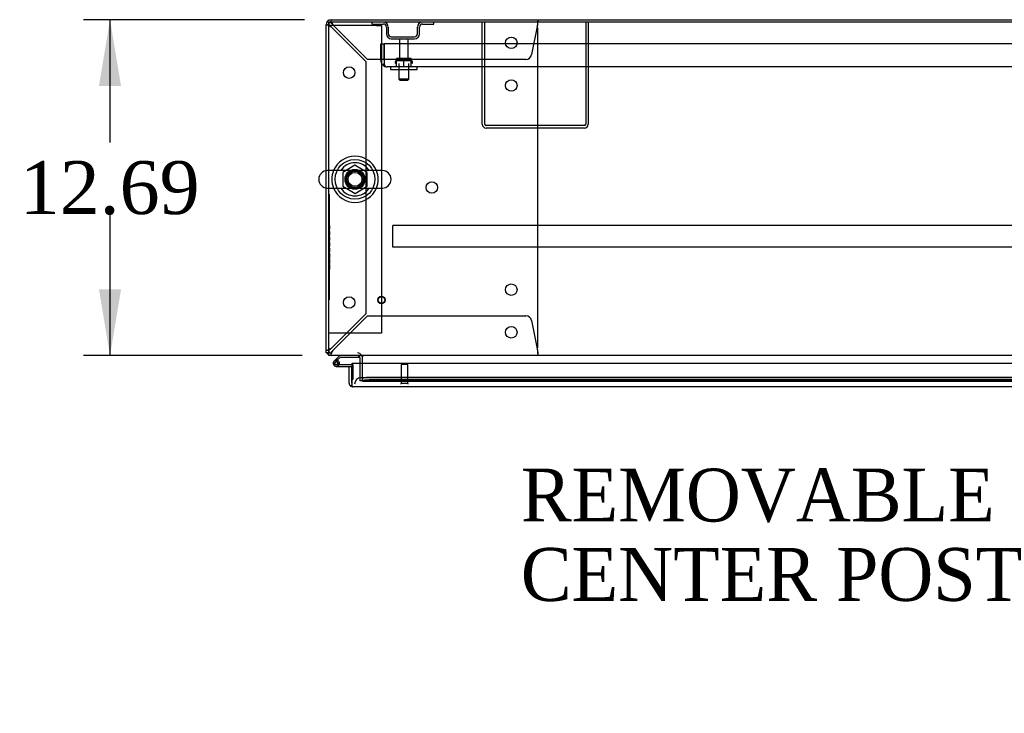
# Model space of a CAD drawing. Header units: inches. Extents: x 2 to 538, y -2 to 358.
# Tile 32 of 43: x 125 to 162, y 275 to 302. Entities that reach past the tile are written whole.
import ezdxf
from ezdxf import colors
from ezdxf.entities.mleader import LeaderData, LeaderLine
from ezdxf.enums import TextEntityAlignment as Align
from ezdxf.lldxf.tags import DXFTag
from ezdxf.math import Vec2, Vec3

# ---------------------------------------------------------------- set-up
doc = ezdxf.new("R2010")
doc.units = ezdxf.units.IN
doc.header["$MEASUREMENT"] = 0
for name, color, linetype in [('COM40565', 7, 'Continuous'), ('COM43135', 7, 'Continuous'), ('COM50521', 7, 'Continuous'), ('COM50570', 7, 'Continuous'), ('COM52168-7', 7, 'Continuous'), ('COM54746-68', 7, 'Continuous'), ('COM54928-3', 7, 'Continuous'), ('COM55702-64', 7, 'Continuous'), ('COM70108-3', 7, 'Continuous'), ('COM70219', 7, 'Continuous'), ('COM71156-3', 7, 'Continuous'), ('COM71159-5', 7, 'Continuous'), ('Default', 7, 'Continuous'), ('NTS166105', 7, 'Continuous'), ('NTS166905', 7, 'Continuous'), ('QLB20185', 7, 'Continuous'), ('SCS00680', 7, 'Continuous'), ('STD21878', 7, 'Continuous'), ('STD26094', 7, 'Continuous'), ('WAF25059', 7, 'Continuous'), ('WAF25362', 7, 'Continuous'), ('WAM254785', 7, 'Continuous')]:
    doc.layers.add(name, color=color, linetype=linetype)
doc.styles.add('SEACAD_Times_New_Roman', font='times.ttf')
tags = doc.linetypes.add('HIDDEN2', pattern=[0.1875, 0.125, -0.0625]).pattern_tags.tags
tags[6:7] = [DXFTag(74, 4), DXFTag(75, 0), DXFTag(340, '0'), DXFTag(46, 0.0), DXFTag(50, 0.0), DXFTag(44, 0.0), DXFTag(45, 0.0)]
tags[4:5] = [DXFTag(74, 4), DXFTag(75, 0), DXFTag(340, '0'), DXFTag(46, 0.0), DXFTag(50, 0.0), DXFTag(44, 0.0), DXFTag(45, 0.0)]
doc.dimstyles.new('HAMMOND_(STH_-_540x360)', dxfattribs={"dimtxt": 2, "dimasz": 2.5, "dimexe": 1, "dimexo": 1, "dimgap": 0.5, "dimtad": 0, "dimtih": 1, "dimtoh": 1, "dimzin": 0, "dimdsep": 46, "dimtxsty": 'SEACAD_Times_New_Roman', "dimblk1": '_SE_FILLED', "dimblk2": '_SE_FILLED', "dimsah": 1, "dimcen": 1, "dimadec": 0, "dimazin": 0, "dimtfac": 0.8, "dimtofl": 0, "dimtmove": 0, "dimatfit": 3, "dimfxl": 0, "dimtolj": 1, "dimtzin": 0, "dimarcsym": 0})

# ---------------------------------------------------------------- blocks, each defined once
blk = doc.blocks.new('SE')
at = {"layer": 'COM40565', "color": 7, "linetype": 'HIDDEN2'}
for p, q in [((136.813, 301.459), (136.628, 301.459)), ((138.443, 301.459), (136.813, 301.459)), ((138.443, 301.459), (138.628, 301.459)), ((138.628, 301.459), (138.628, 289.834)), ((136.813, 289.834), (136.628, 289.834)), ((138.443, 289.834), (136.813, 289.834)), ((138.628, 289.834), (138.443, 289.834))]:
    blk.add_line(p, q, dxfattribs=at)
blk.add_circle((137.628, 295.646), 0.375, dxfattribs=at)
at = {"layer": 'COM43135', "color": 7, "linetype": 'HIDDEN2'}
for p, q in [((138.6, 300.772), (138.725, 300.772)), ((138.6, 300.147), (138.6, 300.772)), ((138.725, 300.147), (138.725, 300.772)), ((206.475, 300.772), (138.726, 300.772)), ((138.726, 300.772), (138.726, 300.147)), ((138.725, 300.02), (138.675, 299.969)), ((138.725, 300.147), (138.725, 300.147)), ((138.725, 300.147), (138.725, 300.02)), ((138.726, 300.147), (138.726, 299.969)), ((206.35, 299.897), (138.85, 299.897)), ((138.85, 299.897), (138.85, 299.897)), ((138.85, 299.897), (138.85, 299.897))]:
    blk.add_line(p, q, dxfattribs=at)
for start, end in [(180, 225.4399), (225.4399, 269.8781), (269.9564, 270)]:
    blk.add_arc((138.85, 300.147), 0.25, start, end, dxfattribs=at)
blk.add_open_spline([(138.726, 299.969), (138.746, 299.946), (138.767, 299.928), (138.809, 299.903), (138.829, 299.897), (138.85, 299.897)], degree=3, knots=[0, 0, 0, 0, 0.5, 0.5, 1, 1, 1, 1], dxfattribs=at)
at = {"layer": 'COM50521', "color": 7, "linetype": 'HIDDEN2'}
for p, q in [((142.439, 297.727), (142.439, 301.584)), ((142.534, 297.727), (142.534, 301.584)), ((146.344, 301.584), (146.344, 297.727)), ((146.439, 301.584), (146.439, 297.727)), ((146.296, 297.679), (142.582, 297.679)), ((146.296, 297.584), (142.582, 297.584))]:
    blk.add_line(p, q, dxfattribs=at)
for centre, radius, start, end in [((142.582, 297.727), 0.143, 180, 270), ((142.582, 297.727), 0.048, 180, 270), ((146.296, 297.727), 0.143, 270, 0), ((146.296, 297.727), 0.048, 270, 0)]:
    blk.add_arc(centre, radius, start, end, dxfattribs=at)
at = {"layer": 'COM50570', "color": 7, "linetype": 'HIDDEN2'}
for p, q in [((139.064, 293.856), (139.064, 293.899)), ((206.064, 293.899), (139.064, 293.899)), ((139.064, 293.129), (139.064, 293.856)), ((139.064, 293.086), (139.064, 293.129)), ((206.064, 293.086), (139.064, 293.086))]:
    blk.add_line(p, q, dxfattribs=at)
at = {"layer": 'COM52168-7', "color": 7, "linetype": 'Continuous'}
for p, q in [((171.313, 288.679), (137.503, 288.679)), ((137.503, 288.679), (137.503, 287.947)), ((137.408, 288.574), (137.503, 288.574)), ((137.408, 287.947), (137.408, 288.574)), ((137.503, 287.947), (137.503, 288.574)), ((137.503, 287.947), (137.503, 287.947)), ((137.503, 287.947), (137.503, 287.834)), ((137.503, 287.947), (137.503, 287.884)), ((137.503, 287.884), (137.464, 287.834)), ((137.551, 287.804), (137.55, 287.804)), ((137.55, 287.804), (137.55, 287.804)), ((171.265, 287.804), (137.551, 287.804)), ((137.55, 287.804), (137.55, 287.804))]:
    blk.add_line(p, q, dxfattribs=at)
for start, end in [(180, 232.4964), (232.4964, 269.8439), (269.9238, 270)]:
    blk.add_arc((137.551, 287.947), 0.143, start, end, dxfattribs=at)
blk.add_open_spline([(137.503, 287.834), (137.511, 287.824), (137.519, 287.817), (137.531, 287.809), (137.535, 287.807), (137.543, 287.805), (137.547, 287.804), (137.55, 287.804)], degree=3, knots=[0, 0, 0, 0, 0.5, 0.5, 0.75, 0.75, 1, 1, 1, 1], dxfattribs=at)
at = {"layer": 'COM54746-68', "color": 7, "linetype": 'Continuous'}
for p, q in [((136.888, 288.823), (136.844, 288.779)), ((136.86, 288.706), (136.86, 288.681)), ((137.055, 288.991), (136.888, 288.823)), ((136.935, 288.756), (136.91, 288.756)), ((136.957, 288.805), (136.971, 288.819)), ((136.971, 288.819), (137.081, 288.929)), ((136.985, 288.681), (136.985, 288.706)), ((136.985, 288.687), (137.039, 288.682)), ((137.081, 288.929), (137.775, 288.929)), ((137.775, 288.929), (137.775, 288.972)), ((136.91, 288.631), (136.935, 288.631)), ((136.923, 288.576), (137.503, 288.576)), ((137.503, 288.638), (136.962, 288.638)), ((137.503, 288.576), (137.503, 288.574)), ((137.503, 288.088), (137.503, 288.088))]:
    blk.add_line(p, q, dxfattribs=at)
at = {"layer": 'COM54746-68', "color": 7, "linetype": 'HIDDEN2'}
for p, q in [((136.886, 288.734), (136.957, 288.805)), ((136.977, 288.688), (136.985, 288.687)), ((137.04, 288.693), (136.978, 288.693)), ((137.775, 288.972), (137.775, 288.991)), ((136.962, 288.638), (136.923, 288.638)), ((137.54, 288.638), (137.503, 288.638)), ((137.565, 288.088), (137.565, 288.613)), ((137.503, 288.088), (137.565, 288.088))]:
    blk.add_line(p, q, dxfattribs=at)
at = {"layer": 'COM54746-68', "color": 7, "linetype": 'Continuous'}
for centre, radius, start, end in [((136.923, 288.693), 0.117, 354.7841, 270), ((136.91, 288.706), 0.05, 90, 180), ((136.91, 288.681), 0.05, 180, 270), ((136.923, 288.693), 0.135, 68.9858, 104.9706), ((136.935, 288.706), 0.05, 0, 90), ((136.935, 288.681), 0.05, 270, 0), ((136.923, 288.693), 0.117, 331.9602, 354.7841)]:
    blk.add_arc(centre, radius, start, end, dxfattribs=at)
at = {"layer": 'COM54746-68', "color": 7, "linetype": 'HIDDEN2'}
for centre, radius, start, end in [((136.923, 288.693), 0.055, 354.7841, 270), ((136.923, 288.693), 0.055, 270, 354.7841), ((136.923, 288.693), 0.117, 270, 331.9602), ((137.54, 288.613), 0.025, 0, 90)]:
    blk.add_arc(centre, radius, start, end, dxfattribs=at)
at = {"layer": 'COM54928-3', "color": 7, "linetype": 'HIDDEN2'}
for p, q in [((136.533, 301.489), (136.588, 301.489)), ((136.656, 301.489), (136.588, 301.489)), ((136.719, 301.584), (136.723, 301.584)), ((136.723, 301.623), (136.723, 301.679)), ((136.723, 301.556), (136.723, 301.623)), ((136.723, 301.584), (136.723, 301.584)), ((136.723, 301.414), (138.033, 300.104)), ((138.107, 300.179), (136.797, 301.489)), ((144.518, 301.489), (144.302, 300.358)), ((144.533, 301.679), (144.533, 301.623)), ((144.533, 301.556), (144.533, 301.623)), ((144.533, 289.306), (144.533, 301.364)), ((138.033, 300.104), (138.033, 290.566)), ((144.086, 300.179), (138.107, 300.179)), ((138.033, 290.566), (136.723, 289.256)), ((136.797, 289.181), (138.107, 290.491)), ((138.107, 290.491), (144.086, 290.491)), ((144.302, 290.312), (144.518, 289.181)), ((136.588, 289.181), (136.533, 289.181)), ((136.656, 289.181), (136.588, 289.181)), ((136.719, 289.086), (136.723, 289.086)), ((136.723, 289.114), (136.723, 289.047)), ((136.723, 289.086), (136.723, 289.086)), ((136.723, 288.991), (136.723, 289.047)), ((144.533, 289.114), (144.533, 289.047)), ((144.533, 289.047), (144.533, 288.991))]:
    blk.add_line(p, q, dxfattribs=at)
for centre in [(143.533, 300.804), (137.408, 299.679), (143.533, 299.194), (140.533, 295.335), (143.533, 291.476), (137.408, 290.991), (143.533, 289.866)]:
    blk.add_circle(centre, 0.218, dxfattribs=at)
for centre, radius, start, end in [((137.186, 302.407), 1.096, 236.9322, 244.9756), ((137.143, 301.86), 0.613, 217.2987, 226.6958), ((135.805, 301.026), 1.096, 25.0244, 33.0678), ((136.351, 301.069), 0.613, 43.3042, 52.7013), ((144.313, 301.364), 0.22, 0, 24.9177), ((148.378, 301.147), 3.875, 172.9339, 174.9317), ((144.086, 300.399), 0.22, 270, 349.1652), ((144.086, 290.271), 0.22, 10.8348, 90), ((137.186, 288.263), 1.096, 115.0244, 123.0678), ((137.143, 288.81), 0.613, 133.3042, 142.7013), ((135.805, 289.644), 1.096, 326.9322, 334.9756), ((136.351, 289.601), 0.613, 307.2987, 316.6958), ((144.313, 289.306), 0.22, 335.0823, 0), ((148.378, 289.523), 3.875, 185.0683, 187.0661)]:
    blk.add_arc(centre, radius, start, end, dxfattribs=at)
for centre, start_param, end_param in [((136.723, 301.489), 1.570796, 3.141593), ((136.723, 289.181), 3.141593, 4.712389)]:
    blk.add_ellipse(centre, major_axis=(0.095, 0), ratio=0.999171, start_param=start_param, end_param=end_param, dxfattribs=at)
at = {"layer": 'COM55702-64', "color": 7, "linetype": 'HIDDEN2'}
for p, q in [((138.276, 301.512), (138.276, 301.584)), ((138.276, 301.512), (138.698, 301.512)), ((138.814, 301.397), (138.814, 301.147)), ((138.886, 301.397), (138.886, 301.147)), ((139.992, 301.147), (139.992, 301.397)), ((140.064, 301.147), (140.064, 301.397)), ((140.179, 301.512), (140.601, 301.512)), ((140.601, 301.512), (140.601, 301.584)), ((139.001, 301.031), (139.876, 301.031)), ((139.001, 300.959), (139.876, 300.959))]:
    blk.add_line(p, q, dxfattribs=at)
for centre, radius, start, end in [((138.698, 301.397), 0.188, 0, 90), ((138.698, 301.397), 0.116, 0, 90), ((140.179, 301.397), 0.188, 90, 180), ((140.179, 301.397), 0.116, 90, 180), ((139.001, 301.147), 0.188, 180, 270), ((139.001, 301.147), 0.116, 180, 270), ((139.876, 301.147), 0.116, 270, 0), ((139.876, 301.147), 0.188, 270, 0)]:
    blk.add_arc(centre, radius, start, end, dxfattribs=at)
at = {"layer": 'COM70108-3', "color": 7, "linetype": 'Continuous'}
for p, q in [((208.501, 301.584), (136.628, 301.584)), ((136.628, 301.584), (136.628, 295.978)), ((136.628, 295.315), (136.628, 289.134)), ((136.628, 289.134), (136.628, 288.991)), ((208.501, 288.991), (136.628, 288.991)), ((137.908, 288.991), (137.908, 288.943)), ((137.908, 288.679), (137.908, 288.943))]:
    blk.add_line(p, q, dxfattribs=at)
at = {"layer": 'COM70108-3', "color": 7, "linetype": 'HIDDEN2'}
for p, q in [((136.628, 295.978), (136.628, 295.315)), ((137.908, 288.165), (137.908, 288.679)), ((137.908, 288.165), (137.908, 288.118)), ((137.908, 288.022), (137.908, 288.118)), ((137.908, 288.118), (137.908, 288.118)), ((137.908, 288.024), (137.908, 288.022)), ((137.908, 288.022), (137.908, 288.022)), ((137.908, 288.022), (170.947, 288.022)), ((170.697, 288.158), (138.158, 288.158)), ((170.697, 288.065), (138.158, 288.065))]:
    blk.add_line(p, q, dxfattribs=at)
blk.add_circle((137.628, 295.646), 0.344, dxfattribs=at)
for centre in [(138.158, 288.115), (138.158, 288.021)]:
    blk.add_ellipse(centre, major_axis=(-0.25, 0), ratio=0.173648, start_param=4.712389, end_param=6.212082, dxfattribs=at)
at = {"layer": 'COM70219', "color": 7, "linetype": 'HIDDEN2'}
for p, q in [((138.11, 288.149), (137.86, 288.149)), ((170.288, 288.149), (138.11, 288.149))]:
    blk.add_line(p, q, dxfattribs=at)
blk.add_arc((137.86, 287.899), 0.25, 90, 180, dxfattribs=at)
at = {"layer": 'COM71156-3', "color": 7, "linetype": 'HIDDEN2'}
blk.add_line((137.908, 288.024), (170.064, 288.024), dxfattribs=at)
at = {"layer": 'COM71159-5', "color": 7, "linetype": 'Continuous'}
for p, q in [((136.533, 295.972), (136.533, 301.489)), ((136.723, 301.679), (172.374, 301.679)), ((136.533, 289.086), (136.533, 295.32)), ((136.628, 289.086), (136.533, 289.086)), ((137.813, 288.896), (137.813, 288.679))]:
    blk.add_line(p, q, dxfattribs=at)
at = {"layer": 'COM71159-5', "color": 7, "linetype": 'HIDDEN2'}
for p, q in [((136.533, 295.32), (136.533, 295.972)), ((137.813, 288.679), (137.813, 288.024)), ((137.908, 288.024), (137.813, 288.024))]:
    blk.add_line(p, q, dxfattribs=at)
at = {"layer": 'COM71159-5', "color": 7, "linetype": 'Continuous'}
for centre, radius, start, end in [((136.723, 301.489), 0.19, 90, 180), ((136.723, 289.181), 0.19, 210, 240), ((137.718, 288.896), 0.095, 0, 90), ((137.718, 288.896), 0.19, 0, 30)]:
    blk.add_arc(centre, radius, start, end, dxfattribs=at)
at = {"layer": 'COM71159-5', "color": 7, "linetype": 'HIDDEN2'}
for centre, radius, start, end in [((136.723, 301.489), 0.095, 90, 180), ((136.723, 289.181), 0.095, 180, 270), ((137.718, 288.896), 0.19, 30, 90), ((136.723, 289.181), 0.19, 240, 270)]:
    blk.add_arc(centre, radius, start, end, dxfattribs=at)
at = {"layer": 'NTS166105', "color": 7, "linetype": 'HIDDEN2'}
for p, q in [((139.474, 300.217), (139.199, 300.217)), ((139.199, 299.897), (139.199, 300.217)), ((139.749, 300.217), (139.474, 300.217)), ((139.474, 299.897), (139.474, 300.217)), ((139.749, 299.897), (139.749, 300.217))]:
    blk.add_line(p, q, dxfattribs=at)
at = {"layer": 'NTS166905', "color": 7, "linetype": 'HIDDEN2'}
for p, q in [((137.628, 296.181), (137.163, 295.909)), ((138.093, 295.909), (137.628, 296.181)), ((137.163, 295.909), (137.163, 295.383)), ((138.093, 295.383), (138.093, 295.909)), ((137.163, 295.383), (137.632, 295.109)), ((137.632, 295.109), (138.093, 295.383))]:
    blk.add_line(p, q, dxfattribs=at)
blk.add_circle((137.628, 295.646), 0.263, dxfattribs=at)
at = {"layer": 'QLB20185', "color": 7, "linetype": 'HIDDEN2'}
for p, q in [((136.658, 295.086), (136.628, 295.086)), ((136.658, 295.086), (136.658, 294.711)), ((136.658, 294.711), (136.658, 291.461)), ((136.675, 293.902), (136.658, 293.902)), ((136.675, 293.888), (136.658, 293.888)), ((136.673, 293.885), (136.658, 293.885)), ((136.673, 293.902), (136.673, 293.899)), ((136.673, 293.878), (136.673, 293.885)), ((136.673, 293.776), (136.673, 293.878)), ((136.673, 293.776), (136.658, 293.776)), ((136.673, 293.771), (136.658, 293.771)), ((136.658, 293.758), (136.675, 293.758)), ((136.675, 293.684), (136.658, 293.684)), ((136.675, 293.68), (136.658, 293.68)), ((136.658, 293.554), (136.675, 293.554)), ((136.658, 293.55), (136.675, 293.55)), ((136.673, 293.758), (136.673, 293.771)), ((136.673, 293.554), (136.673, 293.68)), ((136.675, 293.47), (136.658, 293.47)), ((136.673, 293.468), (136.658, 293.468)), ((136.673, 293.41), (136.658, 293.41)), ((136.673, 293.343), (136.658, 293.343)), ((136.673, 293.338), (136.658, 293.338)), ((136.658, 293.336), (136.663, 293.336)), ((136.658, 293.336), (136.675, 293.336)), ((136.673, 293.256), (136.658, 293.256)), ((136.673, 293.252), (136.658, 293.252)), ((136.673, 293.244), (136.658, 293.244)), ((136.673, 293.233), (136.658, 293.233)), ((136.673, 293.213), (136.658, 293.213)), ((136.663, 293.336), (136.675, 293.336)), ((136.673, 293.46), (136.673, 293.468)), ((136.673, 293.41), (136.673, 293.46)), ((136.673, 293.343), (136.673, 293.41)), ((136.673, 293.338), (136.673, 293.343)), ((136.673, 293.252), (136.673, 293.256)), ((136.673, 293.244), (136.673, 293.252)), ((136.673, 293.233), (136.673, 293.244)), ((136.673, 293.213), (136.673, 293.233)), ((136.673, 293.145), (136.673, 293.213)), ((136.673, 293.122), (136.673, 293.145)), ((136.673, 293.122), (136.658, 293.122)), ((136.673, 293.039), (136.658, 293.039)), ((136.675, 293.039), (136.658, 293.039)), ((136.673, 293.02), (136.658, 293.02)), ((136.673, 292.94), (136.658, 292.94)), ((136.658, 292.905), (136.675, 292.905)), ((136.673, 292.898), (136.658, 292.898)), ((136.675, 292.848), (136.658, 292.848)), ((136.673, 292.837), (136.658, 292.837)), ((136.675, 292.833), (136.658, 292.833)), ((136.673, 292.816), (136.658, 292.816)), ((136.673, 293.02), (136.673, 293.039)), ((136.673, 292.94), (136.673, 293.02)), ((136.673, 292.905), (136.673, 292.94)), ((136.673, 292.898), (136.673, 292.899)), ((136.673, 292.837), (136.673, 292.848)), ((136.673, 292.833), (136.673, 292.816)), ((136.673, 292.771), (136.673, 292.816)), ((136.673, 292.679), (136.673, 292.771)), ((136.673, 292.672), (136.658, 292.672)), ((136.658, 292.669), (136.675, 292.669)), ((136.673, 292.634), (136.658, 292.634)), ((136.673, 292.619), (136.658, 292.619)), ((136.667, 292.567), (136.658, 292.567)), ((136.673, 292.564), (136.658, 292.564)), ((136.673, 292.465), (136.658, 292.465)), ((136.658, 292.463), (136.675, 292.463)), ((136.675, 292.423), (136.658, 292.423)), ((136.675, 292.423), (136.658, 292.423)), ((136.673, 292.396), (136.658, 292.396)), ((136.675, 292.567), (136.667, 292.567)), ((136.673, 292.672), (136.673, 292.679)), ((136.673, 292.619), (136.673, 292.634)), ((136.673, 292.572), (136.673, 292.619)), ((136.673, 292.557), (136.673, 292.564)), ((136.673, 292.472), (136.673, 292.557)), ((136.673, 292.465), (136.673, 292.472)), ((136.673, 292.396), (136.673, 292.423)), ((136.673, 292.272), (136.673, 292.396)), ((136.673, 292.272), (136.658, 292.272)), ((136.658, 292.245), (136.675, 292.245)), ((136.673, 292.245), (136.673, 292.272)), ((136.658, 291.461), (136.658, 291.086)), ((136.658, 291.086), (136.628, 291.086))]:
    blk.add_line(p, q, dxfattribs=at)
at = {"layer": 'SCS00680', "color": 7, "linetype": 'Continuous'}
for p, q in [((138.663, 295.978), (136.592, 295.978)), ((136.592, 295.315), (138.663, 295.315))]:
    blk.add_line(p, q, dxfattribs=at)
for centre, radius, start, end in [((137.628, 295.646), 0.625, 32.0055, 147.9945), ((136.592, 295.646), 0.331, 90, 270), ((138.663, 295.646), 0.331, 270, 90), ((137.628, 295.646), 0.625, 212.0055, 327.9945)]:
    blk.add_arc(centre, radius, start, end, dxfattribs=at)
at = {"layer": 'STD21878', "color": 7, "linetype": 'HIDDEN2'}
for p, q in [((139.628, 288.649), (139.378, 288.649)), ((139.378, 288.649), (139.378, 287.93)), ((139.628, 287.93), (139.628, 288.649)), ((139.643, 287.93), (139.362, 287.93)), ((139.362, 287.93), (139.362, 287.899)), ((139.643, 287.899), (139.643, 287.93))]:
    blk.add_line(p, q, dxfattribs=at)
for radius in [0.141, 0.125]:
    blk.add_circle((138.628, 291.086), radius, dxfattribs=at)
at = {"layer": 'STD26094', "color": 7, "linetype": 'HIDDEN2'}
for p, q in [((139.31, 300.899), (139.31, 300.122)), ((139.64, 300.122), (139.64, 300.899)), ((139.15, 300.092), (139.15, 300.052)), ((139.77, 300.122), (139.18, 300.122)), ((139.287, 300.022), (139.287, 299.435)), ((139.662, 299.435), (139.662, 300.022)), ((139.8, 300.052), (139.8, 300.092)), ((139.662, 299.435), (139.287, 299.435)), ((139.287, 299.435), (139.325, 299.397)), ((139.325, 299.397), (139.625, 299.397)), ((139.625, 299.397), (139.662, 299.435))]:
    blk.add_line(p, q, dxfattribs=at)
for centre, radius, start, end in [((139.37, 300.899), 0.06, 90, 180), ((139.58, 300.899), 0.06, 0, 90), ((139.18, 300.092), 0.03, 90, 180), ((139.18, 300.052), 0.03, 180, 270), ((139.77, 300.092), 0.03, 0, 90), ((139.77, 300.052), 0.03, 270, 0)]:
    blk.add_arc(centre, radius, start, end, dxfattribs=at)
at = {"layer": 'WAF25059', "color": 7, "linetype": 'HIDDEN2'}
for p, q in [((138.975, 299.897), (138.975, 299.801)), ((139.975, 299.801), (139.975, 299.897)), ((138.975, 299.801), (139.975, 299.801))]:
    blk.add_line(p, q, dxfattribs=at)
at = {"layer": 'WAF25362', "color": 7, "linetype": 'Continuous'}
for radius, start, end in [(0.875, 22.2452, 157.7548), (0.875, 202.2452, 337.7548), (0.344, 254.6524, 256.5513)]:
    blk.add_arc((137.628, 295.646), radius, start, end, dxfattribs=at)
at = {"layer": 'WAF25362', "color": 7, "linetype": 'HIDDEN2'}
for radius, start, end in [(0.875, 157.7548, 202.2452), (0.344, 0, 254.6524), (0.875, 0, 22.2452), (0.344, 256.5513, 0), (0.875, 337.7548, 0)]:
    blk.add_arc((137.628, 295.646), radius, start, end, dxfattribs=at)
at = {"layer": 'WAM254785', "color": 7, "linetype": 'HIDDEN2'}
for radius in [0.75, 0.312]:
    blk.add_circle((137.628, 295.646), radius, dxfattribs=at)
blk = doc.blocks.new('DMBLK3718')
at = {"layer": 'Default', "linetype": 'Continuous'}
for points in [[(127.956, 299.179), (128.79, 299.179), (128.373, 301.679)], [(127.956, 291.491), (128.373, 288.991), (128.79, 291.491)]]:
    blk.add_hatch(color=7, dxfattribs=at).paths.add_polyline_path(points)
at = {"layer": 'Default', "color": 7, "linetype": 'Continuous'}
for p, q in [((135.723, 301.679), (127.373, 301.679)), ((128.373, 297.035), (128.373, 301.679)), ((128.373, 288.991), (128.373, 294.335)), ((135.628, 288.991), (127.373, 288.991))]:
    blk.add_line(p, q, dxfattribs=at)
at = {"layer": 'Default', "color": 7, "linetype": 'Continuous', "style": 'SEACAD_Times_New_Roman'}
blk.add_text('12.69', height=2, dxfattribs=at).set_placement((124.961, 296.335), align=Align.TOP_LEFT)
blk = doc.blocks.new('_SE_FILLED')
at = {"color": 0}
blk.add_line((0, 0), (-1, 0), dxfattribs=at)
blk.add_solid([(0, 0), (-1, -0.1665), (-1, 0.1665), (0, 0)], dxfattribs=at)

msp = doc.modelspace()

# ---------------------------------------------------------------- block references
at = {"layer": 'Default'}
msp.add_blockref('SE', (0, 0), dxfattribs=at)

# ---------------------------------------------------------------- dimensions: what is measured, and where the dimension line sits
at = {"layer": 'Default', "color": 7, "linetype": 'Continuous'}
dim = msp.add_linear_dim(base=(128.373, 301.679), p1=(136.628, 288.991), p2=(136.723, 301.679), angle=90, text='\\A1;<>', dimstyle='HAMMOND_(STH_-_540x360)', dxfattribs=at)
dim.commit()
dim.dimension.update_dxf_attribs({"geometry": 'DMBLK3718', "text_midpoint": (128.373, 295.335), "dimtype": 160})

# ---------------------------------------------------------------- leaders
ml = msp.add_multileader_mtext('Standard', dxfattribs=at)
ml.set_content('{\\pxsm0.9;\\fTimes New Roman|b0||i0||c0|p34;\\W1.;REMOVABLE \\PCENTER POST\\P}', color=7)
ml.set_leader_properties()
ml.build(insert=Vec2(0, 0))
ml.multileader.update_dxf_attribs({"dogleg_length": 0, "arrow_head_size": 2.5})
ctx = ml.context
ctx.base_point, ctx.char_height, ctx.arrow_head_size, ctx.landing_gap_size = Vec3(143.8, 282.783), 2, 2.5, 0.7
notes = []
notes.append((ctx, [(0, (1, 1, 0), (163.863, 283.693), (-1, 0), 0, [(0, [(170.064, 288.753)], 0, [])])]))
ctx.mtext.insert = Vec3(143.89, 284.715)
for ctx, leaders in notes:
    for number, flags, end, landing, length, lines in leaders:
        leader = LeaderData()
        leader.index, (leader.has_last_leader_line, leader.has_dogleg_vector, leader.attachment_direction) = number, flags
        leader.last_leader_point, leader.dogleg_vector, leader.dogleg_length = Vec3(end), Vec3(landing), length
        for number, points, colour, breaks in lines:
            line = LeaderLine()
            line.index, line.vertices, line.color, line.breaks = number, Vec3.list(points), colors.encode_raw_color(colour), breaks
            leader.lines.append(line)
        ctx.leaders.append(leader)

doc.saveas('drawing.dxf')
